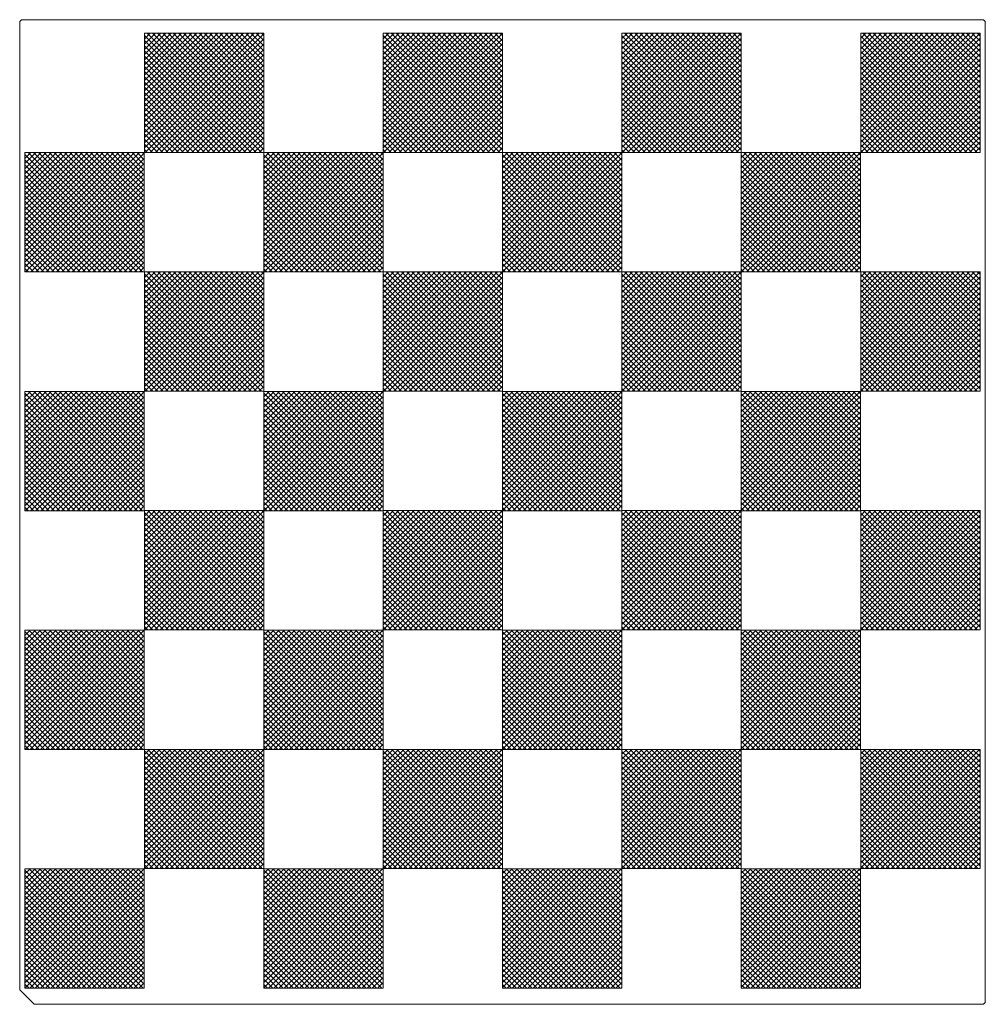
# Model space of a CAD drawing. Header units: millimetres. Extents: x 74 to 342, y 14 to 286.
import ezdxf

# ---------------------------------------------------------------- set-up
doc = ezdxf.new("R2010")
doc.units = ezdxf.units.MM
doc.layers.add('1', color=7, linetype='Continuous', true_color=0xffffff)

msp = doc.modelspace()

# ---------------------------------------------------------------- hatches: boundary and pattern name
at = {"layer": '1', "linetype": 'Continuous', "lineweight": 13}
h = msp.add_hatch(dxfattribs=at)
h.set_pattern_fill('ANSI37', color=154, scale=0.32, style=0)
h.paths.add_polyline_path([(141.77, 18.09), (141.77, 51.15), (174.83, 51.15), (174.83, 18.09)], flags=0)
h.paths.add_polyline_path([(207.93, 18.09), (207.93, 51.15), (240.99, 51.15), (240.99, 18.09)], flags=0)
h.paths.add_polyline_path([(274.09, 18.09), (274.09, 51.15), (307.15, 51.15), (307.15, 18.09)], flags=0)
h.paths.add_polyline_path([(307.17, 51.22), (307.17, 84.28), (340.23, 84.28), (340.23, 51.22)], flags=0)
h.paths.add_polyline_path([(75.61, 84.25), (75.61, 117.31), (108.67, 117.31), (108.67, 84.25)], flags=0)
h.paths.add_polyline_path([(241.01, 51.22), (241.01, 84.28), (274.07, 84.28), (274.07, 51.22)], flags=0)
h.paths.add_polyline_path([(141.77, 84.25), (141.77, 117.31), (174.83, 117.31), (174.83, 84.25)], flags=0)
h.paths.add_polyline_path([(207.93, 84.25), (207.93, 117.31), (240.99, 117.31), (240.99, 84.25)], flags=0)
h.paths.add_polyline_path([(307.17, 117.38), (307.17, 150.44), (340.23, 150.44), (340.23, 117.38)], flags=0)
h.paths.add_polyline_path([(274.09, 84.25), (274.09, 117.31), (307.15, 117.31), (307.15, 84.25)], flags=0)
h.paths.add_polyline_path([(174.85, 117.38), (174.85, 150.44), (207.91, 150.44), (207.91, 117.38)], flags=0)
h.paths.add_polyline_path([(241.01, 117.38), (241.01, 150.44), (274.07, 150.44), (274.07, 117.38)], flags=0)
h.paths.add_polyline_path([(108.69, 117.38), (108.69, 150.44), (141.75, 150.44), (141.75, 117.38)], flags=0)
h.paths.add_polyline_path([(75.61, 150.41), (75.61, 183.47), (108.67, 183.47), (108.67, 150.41)], flags=0)
h.paths.add_polyline_path([(174.85, 51.22), (174.85, 84.28), (207.91, 84.28), (207.91, 51.22)], flags=0)
h.paths.add_polyline_path([(108.69, 51.22), (108.69, 84.28), (141.75, 84.28), (141.75, 51.22)], flags=0)
h.paths.add_polyline_path([(274.09, 150.41), (274.09, 183.47), (307.15, 183.47), (307.15, 150.41)], flags=0)
h.paths.add_polyline_path([(141.77, 150.41), (141.77, 183.47), (174.83, 183.47), (174.83, 150.41)], flags=0)
h.paths.add_polyline_path([(241.01, 183.54), (241.01, 216.6), (274.07, 216.6), (274.07, 183.54)], flags=0)
h.paths.add_polyline_path([(108.69, 183.54), (108.69, 216.6), (141.75, 216.6), (141.75, 183.54)], flags=0)
h.paths.add_polyline_path([(307.17, 183.54), (307.17, 216.6), (340.23, 216.6), (340.23, 183.54)], flags=0)
h.paths.add_polyline_path([(141.77, 216.57), (141.77, 249.63), (174.83, 249.63), (174.83, 216.57)], flags=0)
h.paths.add_polyline_path([(241.01, 249.7), (241.01, 282.76), (274.07, 282.76), (274.07, 249.7)], flags=0)
h.paths.add_polyline_path([(174.85, 249.7), (174.85, 282.76), (207.91, 282.76), (207.91, 249.7)], flags=0)
h.paths.add_polyline_path([(274.09, 216.57), (274.09, 249.63), (307.15, 249.63), (307.15, 216.57)], flags=0)
h.paths.add_polyline_path([(307.17, 249.7), (307.17, 282.76), (340.23, 282.76), (340.23, 249.7)], flags=0)
h.paths.add_polyline_path([(108.69, 249.7), (108.69, 282.76), (141.75, 282.76), (141.75, 249.7)], flags=0)
h.paths.add_polyline_path([(207.93, 216.57), (207.93, 249.63), (240.99, 249.63), (240.99, 216.57)], flags=0)
h.paths.add_polyline_path([(75.61, 216.57), (75.61, 249.63), (108.67, 249.63), (108.67, 216.57)], flags=0)
h.paths.add_polyline_path([(174.85, 183.54), (174.85, 216.6), (207.91, 216.6), (207.91, 183.54)], flags=0)
h.paths.add_polyline_path([(207.93, 150.41), (207.93, 183.47), (240.99, 183.47), (240.99, 150.41)], flags=0)
h.paths.add_polyline_path([(75.61, 18.09), (75.61, 51.15), (108.67, 51.15), (108.67, 18.09)], flags=0)

# ---------------------------------------------------------------- linework, layer by layer
at = {"layer": '1', "color": 154, "linetype": 'Continuous', "lineweight": 18}
for p, q in [((74.65, 286.47), (74.15, 285.97)), ((74.15, 285.97), (74.15, 17.63)), ((341.19, 286.47), (74.65, 286.47)), ((341.69, 285.97), (341.19, 286.47)), ((341.69, 14.13), (341.69, 285.97)), ((108.69, 282.76), (141.75, 282.76)), ((108.69, 249.7), (108.69, 282.76)), ((141.75, 282.76), (141.75, 249.7)), ((174.85, 282.76), (207.91, 282.76)), ((174.85, 249.7), (174.85, 282.76)), ((207.91, 282.76), (207.91, 249.7)), ((241.01, 282.76), (274.07, 282.76)), ((241.01, 249.7), (241.01, 282.76)), ((274.07, 282.76), (274.07, 249.7)), ((307.17, 282.76), (340.23, 282.76)), ((307.17, 249.7), (307.17, 282.76)), ((340.23, 282.76), (340.23, 249.7)), ((75.61, 249.63), (108.67, 249.63)), ((75.61, 216.57), (75.61, 249.63)), ((108.67, 249.63), (108.67, 216.57)), ((141.75, 249.7), (108.69, 249.7)), ((141.77, 249.63), (174.83, 249.63)), ((141.77, 216.57), (141.77, 249.63)), ((174.83, 249.63), (174.83, 216.57)), ((207.91, 249.7), (174.85, 249.7)), ((207.93, 249.63), (240.99, 249.63)), ((207.93, 216.57), (207.93, 249.63)), ((240.99, 249.63), (240.99, 216.57)), ((274.07, 249.7), (241.01, 249.7)), ((274.09, 249.63), (307.15, 249.63)), ((274.09, 216.57), (274.09, 249.63)), ((307.15, 249.63), (307.15, 216.57)), ((340.23, 249.7), (307.17, 249.7)), ((108.67, 216.57), (75.61, 216.57)), ((108.69, 216.6), (141.75, 216.6)), ((108.69, 183.54), (108.69, 216.6)), ((141.75, 216.6), (141.75, 183.54)), ((174.83, 216.57), (141.77, 216.57)), ((174.85, 216.6), (207.91, 216.6)), ((174.85, 183.54), (174.85, 216.6)), ((207.91, 216.6), (207.91, 183.54)), ((240.99, 216.57), (207.93, 216.57)), ((241.01, 216.6), (274.07, 216.6)), ((241.01, 183.54), (241.01, 216.6)), ((274.07, 216.6), (274.07, 183.54)), ((307.15, 216.57), (274.09, 216.57)), ((307.17, 216.6), (340.23, 216.6)), ((307.17, 183.54), (307.17, 216.6)), ((340.23, 216.6), (340.23, 183.54)), ((75.61, 183.47), (108.67, 183.47)), ((75.61, 150.41), (75.61, 183.47)), ((108.67, 183.47), (108.67, 150.41)), ((141.75, 183.54), (108.69, 183.54)), ((141.77, 183.47), (174.83, 183.47)), ((141.77, 150.41), (141.77, 183.47)), ((174.83, 183.47), (174.83, 150.41)), ((207.91, 183.54), (174.85, 183.54)), ((207.93, 183.47), (240.99, 183.47)), ((207.93, 150.41), (207.93, 183.47)), ((240.99, 183.47), (240.99, 150.41)), ((274.07, 183.54), (241.01, 183.54)), ((274.09, 183.47), (307.15, 183.47)), ((274.09, 150.41), (274.09, 183.47)), ((307.15, 183.47), (307.15, 150.41)), ((340.23, 183.54), (307.17, 183.54)), ((108.67, 150.41), (75.61, 150.41)), ((108.69, 150.44), (141.75, 150.44)), ((108.69, 117.38), (108.69, 150.44)), ((141.75, 150.44), (141.75, 117.38)), ((174.83, 150.41), (141.77, 150.41)), ((174.85, 150.44), (207.91, 150.44)), ((174.85, 117.38), (174.85, 150.44)), ((207.91, 150.44), (207.91, 117.38)), ((240.99, 150.41), (207.93, 150.41)), ((241.01, 150.44), (274.07, 150.44)), ((241.01, 117.38), (241.01, 150.44)), ((274.07, 150.44), (274.07, 117.38)), ((307.15, 150.41), (274.09, 150.41)), ((307.17, 150.44), (340.23, 150.44)), ((307.17, 117.38), (307.17, 150.44)), ((340.23, 150.44), (340.23, 117.38)), ((141.75, 117.38), (108.69, 117.38)), ((207.91, 117.38), (174.85, 117.38)), ((274.07, 117.38), (241.01, 117.38)), ((340.23, 117.38), (307.17, 117.38)), ((75.61, 117.31), (108.67, 117.31)), ((75.61, 84.25), (75.61, 117.31)), ((108.67, 117.31), (108.67, 84.25)), ((141.77, 117.31), (174.83, 117.31)), ((141.77, 84.25), (141.77, 117.31)), ((174.83, 117.31), (174.83, 84.25)), ((207.93, 117.31), (240.99, 117.31)), ((207.93, 84.25), (207.93, 117.31)), ((240.99, 117.31), (240.99, 84.25)), ((274.09, 117.31), (307.15, 117.31)), ((274.09, 84.25), (274.09, 117.31)), ((307.15, 117.31), (307.15, 84.25)), ((108.67, 84.25), (75.61, 84.25)), ((108.69, 84.28), (141.75, 84.28)), ((108.69, 51.22), (108.69, 84.28)), ((141.75, 84.28), (141.75, 51.22)), ((174.83, 84.25), (141.77, 84.25)), ((174.85, 84.28), (207.91, 84.28)), ((174.85, 51.22), (174.85, 84.28)), ((207.91, 84.28), (207.91, 51.22)), ((240.99, 84.25), (207.93, 84.25)), ((241.01, 84.28), (274.07, 84.28)), ((241.01, 51.22), (241.01, 84.28)), ((274.07, 84.28), (274.07, 51.22)), ((307.15, 84.25), (274.09, 84.25)), ((307.17, 84.28), (340.23, 84.28)), ((307.17, 51.22), (307.17, 84.28)), ((340.23, 84.28), (340.23, 51.22)), ((75.61, 51.15), (108.67, 51.15)), ((75.61, 18.09), (75.61, 51.15)), ((108.67, 51.15), (108.67, 18.09)), ((141.75, 51.22), (108.69, 51.22)), ((141.77, 51.15), (174.83, 51.15)), ((141.77, 18.09), (141.77, 51.15)), ((174.83, 51.15), (174.83, 18.09)), ((207.91, 51.22), (174.85, 51.22)), ((207.93, 51.15), (240.99, 51.15)), ((207.93, 18.09), (207.93, 51.15)), ((240.99, 51.15), (240.99, 18.09)), ((274.07, 51.22), (241.01, 51.22)), ((274.09, 51.15), (307.15, 51.15)), ((274.09, 18.09), (274.09, 51.15)), ((307.15, 51.15), (307.15, 18.09)), ((340.23, 51.22), (307.17, 51.22)), ((74.15, 17.63), (78.15, 13.63)), ((108.67, 18.09), (75.61, 18.09)), ((174.83, 18.09), (141.77, 18.09)), ((240.99, 18.09), (207.93, 18.09)), ((307.15, 18.09), (274.09, 18.09)), ((341.19, 13.63), (341.69, 14.13)), ((78.15, 13.63), (341.19, 13.63))]:
    msp.add_line(p, q, dxfattribs=at)

doc.saveas('drawing.dxf')
